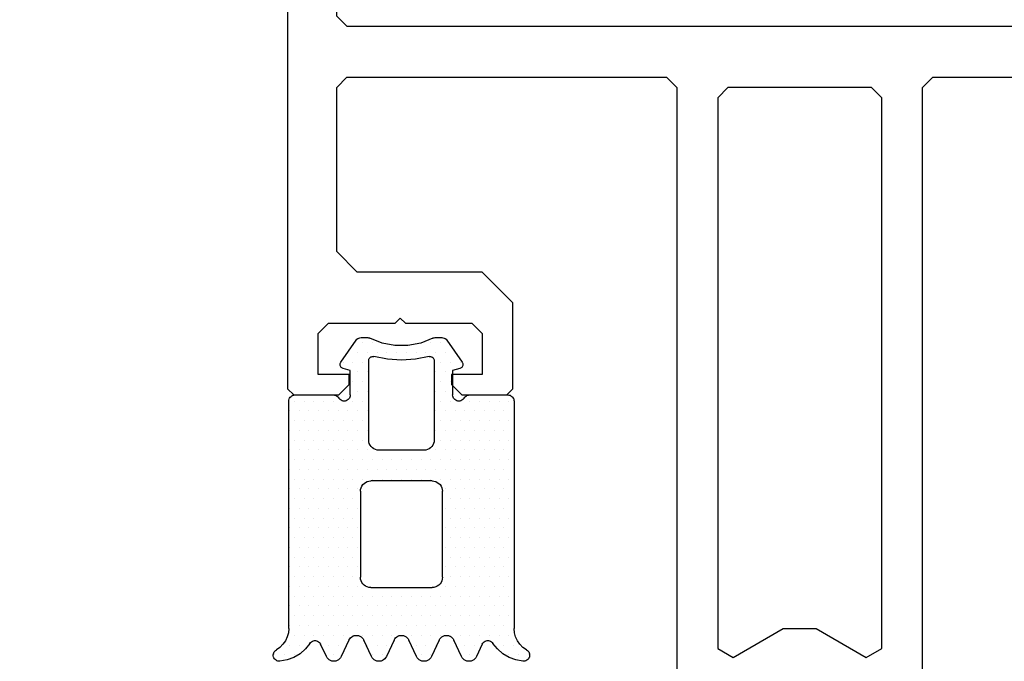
# Model space of a CAD drawing. Extents: x 4615668 to 9294084, y 5325188 to 10688993.
# Tile 15 of 256: x 4635299.16 to 4635303.97, y 5331399.43 to 5331402.56. Entities that reach past the tile are written whole.
import ezdxf

# ---------------------------------------------------------------- set-up
doc = ezdxf.new("R2010")
doc.units = 0
doc.header["$MEASUREMENT"] = 0
doc.layers.add('A_wymiary', color=152, linetype='Continuous', lineweight=5)
doc.layers.add('CrossSectionsGums', color=7, linetype='Continuous')
doc.layers.add('CrossSectionsProfils', color=7, linetype='Continuous')
doc.styles.add('wewn', font='arial.ttf', dxfattribs={"height": 12})
doc.dimstyles.new('Kopia 1do100 wew', dxfattribs={"dimscale": 0.5, "dimtxt": 8, "dimasz": 15, "dimexe": 20, "dimexo": 0, "dimgap": 5, "dimtad": 1, "dimdec": 0, "dimzin": 9, "dimtxsty": 'wewn', "dimblk": 'ARCHTICK', "dimcen": 3, "dimdle": 20, "dimclrd": 256, "dimclre": 256, "dimclrt": 256, "dimadec": 0, "dimazin": 2, "dimtfac": 1, "dimtdec": 0, "dimtix": 1, "dimtmove": 2, "dimatfit": 3, "dimldrblk": 'NONE', "dimfxl": 0, "dimtvp": 1, "dimtolj": 1, "dimtzin": 0, "dimlwd": 5, "dimlwe": 5, "dimarcsym": 0})

# ---------------------------------------------------------------- blocks, each defined once
blk = doc.blocks.new('K43_0482_X', base_point=(52.501, 1020))
at = {"layer": 'CrossSectionsProfils', "flags": 128}
for points in [[(46.8099, 1000), (48.51093, 1000), (49.00444, 1000.50401), (49.00444, 1001.50153), (48.00692, 1001.50153), (48.00692, 1003.49657), (48.51093, 1004.00058), (49.73945, 1004.00058), (52.51151, 1005.59661), (55.27306, 1004.00058), (56.51208, 1004.00058), (57.00559, 1003.49657), (57.00559, 1001.50153), (56.00807, 1001.50153), (56.00807, 1000.50401), (56.51208, 1000), (58.20261, 1000), (58.50712, 1000.30451), (58.50712, 1034.99717), (59.01113, 1035.50118), (74.59343, 1035.50118)], [(27.50003, 1104.498), (27.50003, 1020.29689), (27.80453, 1020.00288), (29.99907, 1020.00288), (30.50308, 1020.50689), (30.50308, 1021.0004), (29.00156, 1021.0004), (29.00156, 1023.00594), (29.50556, 1023.49945), (32.75013, 1023.49945), (33.00213, 1023.75145), (33.25414, 1023.49945), (36.4987, 1023.49945), (37.00271, 1023.00594), (37.00271, 1021.0004), (35.50118, 1021.0004), (35.50118, 1020.50689), (36.00519, 1020.00288), (38.19973, 1020.00288), (38.50424, 1020.29689), (38.50424, 1024.49697), (37.00271, 1025.9985), (30.90209, 1025.9985), (29.90457, 1027.00652), (29.90457, 1034.99717), (30.39808, 1035.50118), (46.01188, 1035.50118), (46.50539, 1034.99717), (46.50539, 1000.30451)], [(75.09744, 1101.00143), (74.59343, 1101.50544), (30.39808, 1101.50544), (29.89407, 1101.00143), (29.89407, 1038.50424), (30.39808, 1038.00023), (74.59343, 1038.00023), (75.09744, 1038.50424), (75.09744, 1101.00143)], [(49.00444, 1034.99717), (48.51093, 1034.50366), (48.51093, 1007.62315), (49.25644, 1007.18214), (51.70299, 1008.59966), (53.30952, 1008.59966), (55.75607, 1007.18214), (56.51208, 1007.62315), (56.51208, 1034.50366), (56.00807, 1034.99717), (49.00444, 1034.99717)]]:
    blk.add_lwpolyline(points, dxfattribs=at)
blk = doc.blocks.new('Hatch71798', base_point=(5314.212, 636.113))
at = {"layer": 'CrossSectionsGums', "color": 252, "true_color": 0x848484}
for p, q in [((6274.606, 648.794), (6274.606, 648.794)), ((6275.083, 648.794), (6275.083, 648.794)), ((6275.559, 648.794), (6275.559, 648.794)), ((6277.464, 648.794), (6277.464, 648.794)), ((6279.369, 648.794), (6279.369, 648.794)), ((6279.845, 648.794), (6279.845, 648.794)), ((6281.75, 648.794), (6281.75, 648.794)), ((6282.227, 648.794), (6282.227, 648.794)), ((6284.131, 648.794), (6284.131, 648.794)), ((6286.037, 648.794), (6286.037, 648.794)), ((6286.513, 648.794), (6286.513, 648.794)), ((6286.989, 648.794), (6286.989, 648.794)), ((6275.321, 648.318), (6275.321, 648.318)), ((6275.797, 648.318), (6275.797, 648.318)), ((6277.226, 648.318), (6277.226, 648.318)), ((6277.702, 648.318), (6277.702, 648.318)), ((6279.131, 648.318), (6279.131, 648.318)), ((6279.607, 648.318), (6279.607, 648.318)), ((6280.083, 648.318), (6280.083, 648.318)), ((6281.512, 648.318), (6281.512, 648.318)), ((6281.988, 648.318), (6281.988, 648.318)), ((6282.464, 648.318), (6282.464, 648.318)), ((6283.893, 648.318), (6283.893, 648.318)), ((6284.37, 648.318), (6284.37, 648.318)), ((6285.322, 648.318), (6285.322, 648.318)), ((6285.798, 648.318), (6285.798, 648.318)), ((6286.274, 648.318), (6286.274, 648.318)), ((6275.559, 647.841), (6275.559, 647.841)), ((6276.035, 647.841), (6276.035, 647.841)), ((6276.512, 647.841), (6276.512, 647.841)), ((6276.988, 647.841), (6276.988, 647.841)), ((6277.464, 647.841), (6277.464, 647.841)), ((6277.94, 647.841), (6277.94, 647.841)), ((6278.417, 647.841), (6278.417, 647.841)), ((6278.893, 647.841), (6278.893, 647.841)), ((6279.369, 647.841), (6279.369, 647.841)), ((6279.845, 647.841), (6279.845, 647.841)), ((6280.322, 647.841), (6280.322, 647.841)), ((6280.798, 647.841), (6280.798, 647.841)), ((6281.274, 647.841), (6281.274, 647.841)), ((6281.75, 647.841), (6281.75, 647.841)), ((6282.227, 647.841), (6282.227, 647.841)), ((6282.703, 647.841), (6282.703, 647.841)), ((6283.179, 647.841), (6283.179, 647.841)), ((6283.655, 647.841), (6283.655, 647.841)), ((6284.132, 647.841), (6284.132, 647.841)), ((6284.608, 647.841), (6284.608, 647.841)), ((6285.084, 647.841), (6285.084, 647.841)), ((6285.561, 647.841), (6285.561, 647.841)), ((6286.037, 647.841), (6286.037, 647.841)), ((6275.321, 647.365), (6275.321, 647.365)), ((6275.797, 647.365), (6275.797, 647.365)), ((6276.273, 647.365), (6276.273, 647.365)), ((6276.75, 647.365), (6276.75, 647.365)), ((6277.226, 647.365), (6277.226, 647.365)), ((6277.702, 647.365), (6277.702, 647.365)), ((6278.178, 647.365), (6278.178, 647.365)), ((6278.655, 647.365), (6278.655, 647.365)), ((6279.131, 647.365), (6279.131, 647.365)), ((6279.607, 647.365), (6279.607, 647.365)), ((6280.083, 647.365), (6280.083, 647.365)), ((6280.56, 647.365), (6280.56, 647.365)), ((6281.036, 647.365), (6281.036, 647.365)), ((6281.512, 647.365), (6281.512, 647.365)), ((6281.988, 647.365), (6281.988, 647.365)), ((6282.464, 647.365), (6282.464, 647.365)), ((6282.941, 647.365), (6282.941, 647.365)), ((6283.417, 647.365), (6283.417, 647.365)), ((6283.894, 647.365), (6283.894, 647.365)), ((6284.37, 647.365), (6284.37, 647.365)), ((6284.846, 647.365), (6284.846, 647.365)), ((6285.322, 647.365), (6285.322, 647.365)), ((6285.798, 647.365), (6285.798, 647.365)), ((6286.274, 647.365), (6286.274, 647.365)), ((6275.559, 646.889), (6275.559, 646.889)), ((6276.035, 646.889), (6276.035, 646.889)), ((6276.511, 646.889), (6276.511, 646.889)), ((6276.988, 646.889), (6276.988, 646.889)), ((6277.464, 646.889), (6277.464, 646.889)), ((6277.94, 646.889), (6277.94, 646.889)), ((6278.417, 646.889), (6278.417, 646.889)), ((6278.893, 646.889), (6278.893, 646.889)), ((6279.369, 646.889), (6279.369, 646.889)), ((6279.845, 646.889), (6279.845, 646.889)), ((6280.321, 646.889), (6280.321, 646.889)), ((6280.797, 646.889), (6280.797, 646.889)), ((6281.274, 646.889), (6281.274, 646.889)), ((6281.75, 646.889), (6281.75, 646.889)), ((6282.226, 646.889), (6282.226, 646.889)), ((6282.703, 646.889), (6282.703, 646.889)), ((6283.179, 646.889), (6283.179, 646.889)), ((6283.655, 646.889), (6283.655, 646.889)), ((6284.131, 646.889), (6284.131, 646.889)), ((6284.607, 646.889), (6284.607, 646.889)), ((6285.084, 646.889), (6285.084, 646.889)), ((6285.56, 646.889), (6285.56, 646.889)), ((6286.036, 646.889), (6286.036, 646.889)), ((6275.321, 646.413), (6275.321, 646.413)), ((6275.797, 646.413), (6275.797, 646.413)), ((6276.273, 646.413), (6276.273, 646.413)), ((6276.75, 646.413), (6276.75, 646.413)), ((6277.226, 646.413), (6277.226, 646.413)), ((6277.702, 646.413), (6277.702, 646.413)), ((6278.179, 646.413), (6278.179, 646.413)), ((6278.655, 646.413), (6278.655, 646.413)), ((6279.131, 646.413), (6279.131, 646.413)), ((6279.607, 646.413), (6279.607, 646.413)), ((6280.083, 646.413), (6280.083, 646.413)), ((6280.56, 646.413), (6280.56, 646.413)), ((6281.036, 646.413), (6281.036, 646.413)), ((6281.512, 646.413), (6281.512, 646.413)), ((6281.988, 646.413), (6281.988, 646.413)), ((6282.465, 646.413), (6282.465, 646.413)), ((6282.941, 646.413), (6282.941, 646.413)), ((6283.417, 646.413), (6283.417, 646.413)), ((6283.894, 646.413), (6283.894, 646.413)), ((6284.37, 646.413), (6284.37, 646.413)), ((6284.846, 646.413), (6284.846, 646.413)), ((6285.322, 646.413), (6285.322, 646.413)), ((6285.798, 646.413), (6285.798, 646.413)), ((6286.275, 646.413), (6286.275, 646.413)), ((6275.559, 645.936), (6275.559, 645.936)), ((6276.035, 645.936), (6276.035, 645.936)), ((6276.512, 645.936), (6276.512, 645.936)), ((6276.988, 645.936), (6276.988, 645.936)), ((6277.464, 645.936), (6277.464, 645.936)), ((6277.94, 645.936), (6277.94, 645.936)), ((6278.417, 645.936), (6278.417, 645.936)), ((6278.893, 645.936), (6278.893, 645.936)), ((6279.369, 645.936), (6279.369, 645.936)), ((6279.845, 645.936), (6279.845, 645.936)), ((6280.321, 645.936), (6280.321, 645.936)), ((6280.798, 645.936), (6280.798, 645.936)), ((6281.274, 645.936), (6281.274, 645.936)), ((6281.75, 645.936), (6281.75, 645.936)), ((6282.227, 645.936), (6282.227, 645.936)), ((6282.703, 645.936), (6282.703, 645.936)), ((6283.179, 645.936), (6283.179, 645.936)), ((6283.655, 645.936), (6283.655, 645.936)), ((6284.131, 645.936), (6284.131, 645.936)), ((6284.608, 645.936), (6284.608, 645.936)), ((6285.084, 645.936), (6285.084, 645.936)), ((6285.56, 645.936), (6285.56, 645.936)), ((6286.037, 645.936), (6286.037, 645.936)), ((6275.321, 645.46), (6275.321, 645.46)), ((6275.797, 645.46), (6275.797, 645.46)), ((6276.273, 645.46), (6276.273, 645.46)), ((6276.75, 645.46), (6276.75, 645.46)), ((6277.226, 645.46), (6277.226, 645.46)), ((6277.702, 645.46), (6277.702, 645.46)), ((6278.178, 645.46), (6278.178, 645.46)), ((6278.654, 645.46), (6278.654, 645.46)), ((6282.941, 645.46), (6282.941, 645.46)), ((6283.417, 645.46), (6283.417, 645.46)), ((6283.893, 645.46), (6283.893, 645.46)), ((6284.37, 645.46), (6284.37, 645.46)), ((6284.846, 645.46), (6284.846, 645.46)), ((6285.322, 645.46), (6285.322, 645.46)), ((6285.798, 645.46), (6285.798, 645.46)), ((6286.274, 645.46), (6286.274, 645.46)), ((6275.559, 644.984), (6275.559, 644.984)), ((6276.036, 644.984), (6276.036, 644.984)), ((6276.512, 644.984), (6276.512, 644.984)), ((6276.988, 644.984), (6276.988, 644.984)), ((6277.464, 644.984), (6277.464, 644.984)), ((6277.94, 644.984), (6277.94, 644.984)), ((6278.417, 644.984), (6278.417, 644.984)), ((6283.179, 644.984), (6283.179, 644.984)), ((6283.655, 644.984), (6283.655, 644.984)), ((6284.132, 644.984), (6284.132, 644.984)), ((6284.608, 644.984), (6284.608, 644.984)), ((6285.084, 644.984), (6285.084, 644.984)), ((6285.561, 644.984), (6285.561, 644.984)), ((6286.037, 644.984), (6286.037, 644.984)), ((6275.321, 644.508), (6275.321, 644.508)), ((6275.797, 644.508), (6275.797, 644.508)), ((6276.273, 644.508), (6276.273, 644.508)), ((6276.75, 644.508), (6276.75, 644.508)), ((6277.226, 644.508), (6277.226, 644.508)), ((6277.702, 644.508), (6277.702, 644.508)), ((6278.178, 644.508), (6278.178, 644.508)), ((6278.655, 644.508), (6278.655, 644.508)), ((6282.941, 644.508), (6282.941, 644.508)), ((6283.417, 644.508), (6283.417, 644.508)), ((6283.894, 644.508), (6283.894, 644.508)), ((6284.37, 644.508), (6284.37, 644.508)), ((6284.846, 644.508), (6284.846, 644.508)), ((6285.322, 644.508), (6285.322, 644.508)), ((6285.798, 644.508), (6285.798, 644.508)), ((6286.274, 644.508), (6286.274, 644.508)), ((6275.559, 644.031), (6275.559, 644.031)), ((6276.035, 644.031), (6276.035, 644.031)), ((6276.511, 644.031), (6276.511, 644.031)), ((6276.988, 644.031), (6276.988, 644.031)), ((6277.464, 644.031), (6277.464, 644.031)), ((6277.94, 644.031), (6277.94, 644.031)), ((6278.417, 644.031), (6278.417, 644.031)), ((6283.179, 644.031), (6283.179, 644.031)), ((6283.655, 644.031), (6283.655, 644.031)), ((6284.131, 644.031), (6284.131, 644.031)), ((6284.607, 644.031), (6284.607, 644.031)), ((6285.084, 644.031), (6285.084, 644.031)), ((6285.56, 644.031), (6285.56, 644.031)), ((6286.036, 644.031), (6286.036, 644.031)), ((6275.321, 643.555), (6275.321, 643.555)), ((6275.797, 643.555), (6275.797, 643.555)), ((6276.273, 643.555), (6276.273, 643.555)), ((6276.75, 643.555), (6276.75, 643.555)), ((6277.226, 643.555), (6277.226, 643.555)), ((6277.702, 643.555), (6277.702, 643.555)), ((6278.179, 643.555), (6278.179, 643.555)), ((6278.655, 643.555), (6278.655, 643.555)), ((6282.941, 643.555), (6282.941, 643.555)), ((6283.417, 643.555), (6283.417, 643.555)), ((6283.894, 643.555), (6283.894, 643.555)), ((6284.37, 643.555), (6284.37, 643.555)), ((6284.846, 643.555), (6284.846, 643.555)), ((6285.322, 643.555), (6285.322, 643.555)), ((6285.798, 643.555), (6285.798, 643.555)), ((6286.275, 643.555), (6286.275, 643.555)), ((6275.559, 643.079), (6275.559, 643.079)), ((6276.035, 643.079), (6276.035, 643.079)), ((6276.512, 643.079), (6276.512, 643.079)), ((6276.988, 643.079), (6276.988, 643.079)), ((6277.464, 643.079), (6277.464, 643.079)), ((6277.94, 643.079), (6277.94, 643.079)), ((6278.417, 643.079), (6278.417, 643.079)), ((6283.179, 643.079), (6283.179, 643.079)), ((6283.655, 643.079), (6283.655, 643.079)), ((6284.131, 643.079), (6284.131, 643.079)), ((6284.608, 643.079), (6284.608, 643.079)), ((6285.084, 643.079), (6285.084, 643.079)), ((6285.56, 643.079), (6285.56, 643.079)), ((6286.037, 643.079), (6286.037, 643.079)), ((6275.321, 642.603), (6275.321, 642.603)), ((6275.797, 642.603), (6275.797, 642.603)), ((6276.273, 642.603), (6276.273, 642.603)), ((6276.75, 642.603), (6276.75, 642.603)), ((6277.226, 642.603), (6277.226, 642.603)), ((6277.702, 642.603), (6277.702, 642.603)), ((6278.178, 642.603), (6278.178, 642.603)), ((6278.654, 642.603), (6278.654, 642.603)), ((6282.941, 642.603), (6282.941, 642.603)), ((6283.417, 642.603), (6283.417, 642.603)), ((6283.893, 642.603), (6283.893, 642.603)), ((6284.37, 642.603), (6284.37, 642.603)), ((6284.846, 642.603), (6284.846, 642.603)), ((6285.322, 642.603), (6285.322, 642.603)), ((6285.798, 642.603), (6285.798, 642.603)), ((6286.274, 642.603), (6286.274, 642.603)), ((6275.559, 642.126), (6275.559, 642.126)), ((6276.035, 642.126), (6276.035, 642.126)), ((6276.511, 642.126), (6276.511, 642.126)), ((6276.987, 642.126), (6276.987, 642.126)), ((6277.464, 642.126), (6277.464, 642.126)), ((6277.94, 642.126), (6277.94, 642.126)), ((6278.416, 642.126), (6278.416, 642.126)), ((6283.179, 642.126), (6283.179, 642.126)), ((6283.655, 642.126), (6283.655, 642.126)), ((6284.131, 642.126), (6284.131, 642.126)), ((6284.607, 642.126), (6284.607, 642.126)), ((6285.083, 642.126), (6285.083, 642.126)), ((6285.56, 642.126), (6285.56, 642.126)), ((6286.036, 642.126), (6286.036, 642.126)), ((6275.321, 641.65), (6275.321, 641.65)), ((6275.797, 641.65), (6275.797, 641.65)), ((6276.273, 641.65), (6276.273, 641.65)), ((6276.75, 641.65), (6276.75, 641.65)), ((6277.226, 641.65), (6277.226, 641.65)), ((6277.702, 641.65), (6277.702, 641.65)), ((6278.178, 641.65), (6278.178, 641.65)), ((6278.655, 641.65), (6278.655, 641.65)), ((6282.941, 641.65), (6282.941, 641.65)), ((6283.417, 641.65), (6283.417, 641.65)), ((6283.894, 641.65), (6283.894, 641.65)), ((6284.37, 641.65), (6284.37, 641.65)), ((6284.846, 641.65), (6284.846, 641.65)), ((6285.322, 641.65), (6285.322, 641.65)), ((6285.798, 641.65), (6285.798, 641.65)), ((6286.275, 641.65), (6286.275, 641.65)), ((6275.559, 641.174), (6275.559, 641.174)), ((6276.035, 641.174), (6276.035, 641.174)), ((6276.511, 641.174), (6276.511, 641.174)), ((6276.988, 641.174), (6276.988, 641.174)), ((6277.464, 641.174), (6277.464, 641.174)), ((6277.94, 641.174), (6277.94, 641.174)), ((6278.417, 641.174), (6278.417, 641.174)), ((6283.179, 641.174), (6283.179, 641.174)), ((6283.655, 641.174), (6283.655, 641.174)), ((6284.131, 641.174), (6284.131, 641.174)), ((6284.607, 641.174), (6284.607, 641.174)), ((6285.084, 641.174), (6285.084, 641.174)), ((6285.56, 641.174), (6285.56, 641.174)), ((6286.037, 641.174), (6286.037, 641.174)), ((6275.321, 640.698), (6275.321, 640.698)), ((6275.797, 640.698), (6275.797, 640.698)), ((6276.273, 640.698), (6276.273, 640.698)), ((6276.75, 640.698), (6276.75, 640.698)), ((6277.226, 640.698), (6277.226, 640.698)), ((6277.702, 640.698), (6277.702, 640.698)), ((6278.178, 640.698), (6278.178, 640.698)), ((6278.654, 640.698), (6278.654, 640.698)), ((6282.94, 640.698), (6282.94, 640.698)), ((6283.417, 640.698), (6283.417, 640.698)), ((6283.893, 640.698), (6283.893, 640.698)), ((6284.369, 640.698), (6284.369, 640.698)), ((6284.846, 640.698), (6284.846, 640.698)), ((6285.322, 640.698), (6285.322, 640.698)), ((6285.798, 640.698), (6285.798, 640.698)), ((6286.274, 640.698), (6286.274, 640.698)), ((6275.559, 640.221), (6275.559, 640.221)), ((6276.035, 640.221), (6276.035, 640.221)), ((6276.512, 640.221), (6276.512, 640.221)), ((6276.988, 640.221), (6276.988, 640.221)), ((6277.464, 640.221), (6277.464, 640.221)), ((6277.94, 640.221), (6277.94, 640.221)), ((6278.417, 640.221), (6278.417, 640.221)), ((6278.893, 640.221), (6278.893, 640.221)), ((6279.369, 640.221), (6279.369, 640.221)), ((6279.845, 640.221), (6279.845, 640.221)), ((6280.322, 640.221), (6280.322, 640.221)), ((6280.798, 640.221), (6280.798, 640.221)), ((6281.274, 640.221), (6281.274, 640.221)), ((6281.75, 640.221), (6281.75, 640.221)), ((6282.227, 640.221), (6282.227, 640.221)), ((6282.703, 640.221), (6282.703, 640.221)), ((6283.179, 640.221), (6283.179, 640.221)), ((6283.655, 640.221), (6283.655, 640.221)), ((6284.131, 640.221), (6284.131, 640.221)), ((6284.608, 640.221), (6284.608, 640.221)), ((6285.084, 640.221), (6285.084, 640.221)), ((6285.561, 640.221), (6285.561, 640.221)), ((6286.037, 640.221), (6286.037, 640.221)), ((6275.321, 639.745), (6275.321, 639.745)), ((6275.797, 639.745), (6275.797, 639.745)), ((6276.273, 639.745), (6276.273, 639.745)), ((6276.75, 639.745), (6276.75, 639.745)), ((6277.226, 639.745), (6277.226, 639.745)), ((6277.702, 639.745), (6277.702, 639.745)), ((6278.178, 639.745), (6278.178, 639.745)), ((6278.654, 639.745), (6278.654, 639.745)), ((6279.131, 639.745), (6279.131, 639.745)), ((6279.607, 639.745), (6279.607, 639.745)), ((6280.083, 639.745), (6280.083, 639.745)), ((6280.56, 639.745), (6280.56, 639.745)), ((6281.036, 639.745), (6281.036, 639.745)), ((6281.512, 639.745), (6281.512, 639.745)), ((6281.988, 639.745), (6281.988, 639.745)), ((6282.464, 639.745), (6282.464, 639.745)), ((6282.941, 639.745), (6282.941, 639.745)), ((6283.417, 639.745), (6283.417, 639.745)), ((6283.893, 639.745), (6283.893, 639.745)), ((6284.37, 639.745), (6284.37, 639.745)), ((6284.846, 639.745), (6284.846, 639.745)), ((6285.322, 639.745), (6285.322, 639.745)), ((6285.798, 639.745), (6285.798, 639.745)), ((6286.274, 639.745), (6286.274, 639.745)), ((6275.559, 639.269), (6275.559, 639.269)), ((6276.035, 639.269), (6276.035, 639.269)), ((6276.511, 639.269), (6276.511, 639.269)), ((6276.987, 639.269), (6276.987, 639.269)), ((6277.464, 639.269), (6277.464, 639.269)), ((6277.94, 639.269), (6277.94, 639.269)), ((6278.416, 639.269), (6278.416, 639.269)), ((6278.893, 639.269), (6278.893, 639.269)), ((6279.369, 639.269), (6279.369, 639.269)), ((6279.845, 639.269), (6279.845, 639.269)), ((6280.321, 639.269), (6280.321, 639.269)), ((6280.797, 639.269), (6280.797, 639.269)), ((6281.274, 639.269), (6281.274, 639.269)), ((6281.75, 639.269), (6281.75, 639.269)), ((6282.226, 639.269), (6282.226, 639.269)), ((6282.703, 639.269), (6282.703, 639.269)), ((6283.179, 639.269), (6283.179, 639.269)), ((6283.655, 639.269), (6283.655, 639.269)), ((6284.131, 639.269), (6284.131, 639.269)), ((6284.607, 639.269), (6284.607, 639.269)), ((6285.084, 639.269), (6285.084, 639.269)), ((6285.56, 639.269), (6285.56, 639.269)), ((6286.036, 639.269), (6286.036, 639.269)), ((6275.321, 638.793), (6275.321, 638.793)), ((6275.797, 638.793), (6275.797, 638.793)), ((6276.273, 638.793), (6276.273, 638.793)), ((6276.75, 638.793), (6276.75, 638.793)), ((6277.226, 638.793), (6277.226, 638.793)), ((6277.702, 638.793), (6277.702, 638.793)), ((6278.178, 638.793), (6278.178, 638.793)), ((6278.655, 638.793), (6278.655, 638.793)), ((6279.131, 638.793), (6279.131, 638.793)), ((6282.465, 638.793), (6282.465, 638.793)), ((6282.941, 638.793), (6282.941, 638.793)), ((6283.417, 638.793), (6283.417, 638.793)), ((6283.894, 638.793), (6283.894, 638.793)), ((6284.37, 638.793), (6284.37, 638.793)), ((6284.846, 638.793), (6284.846, 638.793)), ((6285.322, 638.793), (6285.322, 638.793)), ((6285.798, 638.793), (6285.798, 638.793)), ((6286.275, 638.793), (6286.275, 638.793)), ((6275.559, 638.316), (6275.559, 638.316)), ((6276.035, 638.316), (6276.035, 638.316)), ((6276.511, 638.316), (6276.511, 638.316)), ((6276.988, 638.316), (6276.988, 638.316)), ((6277.464, 638.316), (6277.464, 638.316)), ((6277.94, 638.316), (6277.94, 638.316)), ((6278.417, 638.316), (6278.417, 638.316)), ((6278.893, 638.316), (6278.893, 638.316)), ((6282.703, 638.316), (6282.703, 638.316)), ((6283.179, 638.316), (6283.179, 638.316)), ((6283.655, 638.316), (6283.655, 638.316)), ((6284.131, 638.316), (6284.131, 638.316)), ((6284.608, 638.316), (6284.608, 638.316)), ((6285.084, 638.316), (6285.084, 638.316)), ((6285.56, 638.316), (6285.56, 638.316)), ((6286.037, 638.316), (6286.037, 638.316)), ((6275.321, 637.84), (6275.321, 637.84)), ((6275.797, 637.84), (6275.797, 637.84)), ((6276.273, 637.84), (6276.273, 637.84)), ((6276.75, 637.84), (6276.75, 637.84)), ((6277.226, 637.84), (6277.226, 637.84)), ((6277.702, 637.84), (6277.702, 637.84)), ((6278.178, 637.84), (6278.178, 637.84)), ((6278.654, 637.84), (6278.654, 637.84)), ((6279.131, 637.84), (6279.131, 637.84)), ((6282.464, 637.84), (6282.464, 637.84)), ((6282.94, 637.84), (6282.94, 637.84)), ((6283.417, 637.84), (6283.417, 637.84)), ((6283.893, 637.84), (6283.893, 637.84)), ((6284.37, 637.84), (6284.37, 637.84)), ((6284.846, 637.84), (6284.846, 637.84)), ((6285.322, 637.84), (6285.322, 637.84)), ((6285.798, 637.84), (6285.798, 637.84)), ((6286.274, 637.84), (6286.274, 637.84)), ((6275.559, 637.364), (6275.559, 637.364)), ((6276.035, 637.364), (6276.035, 637.364)), ((6276.512, 637.364), (6276.512, 637.364)), ((6276.988, 637.364), (6276.988, 637.364)), ((6277.464, 637.364), (6277.464, 637.364)), ((6277.94, 637.364), (6277.94, 637.364)), ((6278.417, 637.364), (6278.417, 637.364)), ((6278.893, 637.364), (6278.893, 637.364)), ((6282.703, 637.364), (6282.703, 637.364)), ((6283.179, 637.364), (6283.179, 637.364)), ((6283.655, 637.364), (6283.655, 637.364)), ((6284.132, 637.364), (6284.132, 637.364)), ((6284.608, 637.364), (6284.608, 637.364)), ((6285.084, 637.364), (6285.084, 637.364)), ((6285.561, 637.364), (6285.561, 637.364)), ((6286.037, 637.364), (6286.037, 637.364)), ((6275.321, 636.888), (6275.321, 636.888)), ((6275.797, 636.888), (6275.797, 636.888)), ((6276.273, 636.888), (6276.273, 636.888)), ((6276.75, 636.888), (6276.75, 636.888)), ((6277.226, 636.888), (6277.226, 636.888)), ((6277.702, 636.888), (6277.702, 636.888)), ((6278.178, 636.888), (6278.178, 636.888)), ((6278.655, 636.888), (6278.655, 636.888)), ((6279.131, 636.888), (6279.131, 636.888)), ((6282.464, 636.888), (6282.464, 636.888)), ((6282.941, 636.888), (6282.941, 636.888)), ((6283.417, 636.888), (6283.417, 636.888)), ((6283.894, 636.888), (6283.894, 636.888)), ((6284.37, 636.888), (6284.37, 636.888)), ((6284.846, 636.888), (6284.846, 636.888)), ((6285.322, 636.888), (6285.322, 636.888)), ((6285.798, 636.888), (6285.798, 636.888)), ((6286.274, 636.888), (6286.274, 636.888)), ((6275.559, 636.411), (6275.559, 636.411)), ((6276.035, 636.411), (6276.035, 636.411)), ((6276.511, 636.411), (6276.511, 636.411)), ((6276.987, 636.411), (6276.987, 636.411)), ((6277.464, 636.411), (6277.464, 636.411)), ((6277.94, 636.411), (6277.94, 636.411)), ((6278.417, 636.411), (6278.417, 636.411)), ((6278.893, 636.411), (6278.893, 636.411)), ((6282.703, 636.411), (6282.703, 636.411)), ((6283.179, 636.411), (6283.179, 636.411)), ((6283.655, 636.411), (6283.655, 636.411)), ((6284.131, 636.411), (6284.131, 636.411)), ((6284.607, 636.411), (6284.607, 636.411)), ((6285.084, 636.411), (6285.084, 636.411)), ((6285.56, 636.411), (6285.56, 636.411)), ((6286.036, 636.411), (6286.036, 636.411)), ((6278.655, 635.935), (6278.655, 635.935)), ((6279.131, 635.935), (6279.131, 635.935)), ((6282.465, 635.935), (6282.465, 635.935)), ((6282.941, 635.935), (6282.941, 635.935)), ((6278.417, 635.459), (6278.417, 635.459)), ((6278.893, 635.459), (6278.893, 635.459)), ((6282.703, 635.459), (6282.703, 635.459)), ((6283.179, 635.459), (6283.179, 635.459)), ((6278.654, 634.983), (6278.654, 634.983)), ((6279.131, 634.983), (6279.131, 634.983)), ((6282.464, 634.983), (6282.464, 634.983)), ((6282.941, 634.983), (6282.941, 634.983)), ((6277.94, 634.506), (6277.94, 634.506)), ((6278.417, 634.506), (6278.417, 634.506)), ((6278.893, 634.506), (6278.893, 634.506)), ((6282.703, 634.506), (6282.703, 634.506)), ((6283.179, 634.506), (6283.179, 634.506)), ((6283.655, 634.506), (6283.655, 634.506)), ((6278.178, 634.03), (6278.178, 634.03)), ((6278.655, 634.03), (6278.655, 634.03)), ((6279.131, 634.03), (6279.131, 634.03)), ((6279.607, 634.03), (6279.607, 634.03)), ((6280.083, 634.03), (6280.083, 634.03)), ((6280.56, 634.03), (6280.56, 634.03)), ((6281.036, 634.03), (6281.036, 634.03)), ((6281.512, 634.03), (6281.512, 634.03)), ((6281.988, 634.03), (6281.988, 634.03)), ((6282.465, 634.03), (6282.465, 634.03)), ((6282.941, 634.03), (6282.941, 634.03)), ((6283.417, 634.03), (6283.417, 634.03)), ((6278.893, 633.554), (6278.893, 633.554)), ((6279.369, 633.554), (6279.369, 633.554)), ((6282.227, 633.554), (6282.227, 633.554)), ((6282.703, 633.554), (6282.703, 633.554))]:
    blk.add_line(p, q, dxfattribs=at)
blk = doc.blocks.new('120489', base_point=(6275.231, 636.113))
at = {"layer": 'CrossSectionsGums', "color": 1}
for p, q in [((6274.759, 649.104), (6274.711, 649.088)), ((6274.809, 649.112), (6274.759, 649.104)), ((6274.86, 649.112), (6274.809, 649.112)), ((6275.206, 649.047), (6274.86, 649.112)), ((6277.456, 649.112), (6277.388, 649.1)), ((6277.526, 649.112), (6277.456, 649.112)), ((6277.595, 649.1), (6277.526, 649.112)), ((6279.656, 649.112), (6279.588, 649.1)), ((6279.726, 649.112), (6279.656, 649.112)), ((6279.795, 649.1), (6279.726, 649.112)), ((6281.856, 649.112), (6281.788, 649.1)), ((6281.926, 649.112), (6281.856, 649.112)), ((6281.995, 649.1), (6281.926, 649.112)), ((6284.056, 649.112), (6283.988, 649.1)), ((6284.126, 649.112), (6284.056, 649.112)), ((6284.195, 649.1), (6284.126, 649.112)), ((6286.723, 649.112), (6286.376, 649.047)), ((6286.774, 649.112), (6286.723, 649.112)), ((6286.824, 649.104), (6286.774, 649.112)), ((6286.872, 649.088), (6286.824, 649.104)), ((6274.534, 648.854), (6274.531, 648.803)), ((6274.531, 648.803), (6274.537, 648.752)), ((6274.545, 648.904), (6274.534, 648.854)), ((6274.537, 648.752), (6274.552, 648.703)), ((6274.564, 648.951), (6274.545, 648.904)), ((6274.552, 648.703), (6274.574, 648.658)), ((6274.591, 648.994), (6274.564, 648.951)), ((6274.574, 648.658), (6274.604, 648.616)), ((6274.626, 649.032), (6274.591, 648.994)), ((6274.666, 649.064), (6274.626, 649.032)), ((6274.711, 649.088), (6274.666, 649.064)), ((6275.536, 648.922), (6275.206, 649.047)), ((6275.838, 648.741), (6275.536, 648.922)), ((6276.104, 648.51), (6275.838, 648.741)), ((6277.129, 648.882), (6276.846, 648.276)), ((6277.164, 648.943), (6277.129, 648.882)), ((6277.209, 648.996), (6277.164, 648.943)), ((6277.262, 649.041), (6277.209, 648.996)), ((6277.322, 649.076), (6277.262, 649.041)), ((6277.388, 649.1), (6277.322, 649.076)), ((6277.66, 649.076), (6277.595, 649.1)), ((6277.721, 649.041), (6277.66, 649.076)), ((6277.774, 648.996), (6277.721, 649.041)), ((6277.819, 648.942), (6277.774, 648.996)), ((6277.854, 648.882), (6277.819, 648.942)), ((6278.229, 648.078), (6277.854, 648.882)), ((6279.329, 648.882), (6278.954, 648.078)), ((6279.364, 648.942), (6279.329, 648.882)), ((6279.409, 648.996), (6279.364, 648.942)), ((6279.462, 649.041), (6279.409, 648.996)), ((6279.522, 649.076), (6279.462, 649.041)), ((6279.588, 649.1), (6279.522, 649.076)), ((6279.86, 649.076), (6279.795, 649.1)), ((6279.921, 649.041), (6279.86, 649.076)), ((6279.974, 648.996), (6279.921, 649.041)), ((6280.019, 648.943), (6279.974, 648.996)), ((6280.054, 648.882), (6280.019, 648.943)), ((6280.429, 648.078), (6280.054, 648.882)), ((6281.529, 648.882), (6281.154, 648.078)), ((6281.564, 648.943), (6281.529, 648.882)), ((6281.608, 648.996), (6281.564, 648.943)), ((6281.662, 649.041), (6281.608, 648.996)), ((6281.722, 649.076), (6281.662, 649.041)), ((6281.788, 649.1), (6281.722, 649.076)), ((6282.06, 649.076), (6281.995, 649.1)), ((6282.121, 649.041), (6282.06, 649.076)), ((6282.174, 648.996), (6282.121, 649.041)), ((6282.219, 648.943), (6282.174, 648.996)), ((6282.254, 648.882), (6282.219, 648.943)), ((6282.629, 648.078), (6282.254, 648.882)), ((6283.729, 648.882), (6283.354, 648.078)), ((6283.764, 648.943), (6283.729, 648.882)), ((6283.809, 648.996), (6283.764, 648.943)), ((6283.862, 649.041), (6283.809, 648.996)), ((6283.922, 649.076), (6283.862, 649.041)), ((6283.988, 649.1), (6283.922, 649.076)), ((6284.26, 649.076), (6284.195, 649.1)), ((6284.321, 649.041), (6284.26, 649.076)), ((6284.374, 648.996), (6284.321, 649.041)), ((6284.419, 648.943), (6284.374, 648.996)), ((6284.454, 648.882), (6284.419, 648.943)), ((6284.736, 648.276), (6284.454, 648.882)), ((6285.745, 648.741), (6285.479, 648.51)), ((6286.047, 648.922), (6285.745, 648.741)), ((6286.376, 649.047), (6286.047, 648.922)), ((6286.917, 649.064), (6286.872, 649.088)), ((6286.957, 649.032), (6286.917, 649.064)), ((6286.991, 648.994), (6286.957, 649.032)), ((6286.978, 648.617), (6287.008, 648.658)), ((6287.018, 648.951), (6286.991, 648.994)), ((6287.008, 648.658), (6287.031, 648.704)), ((6287.038, 648.904), (6287.018, 648.951)), ((6287.031, 648.704), (6287.046, 648.752)), ((6287.049, 648.854), (6287.038, 648.904)), ((6287.046, 648.752), (6287.052, 648.803)), ((6287.052, 648.803), (6287.049, 648.854)), ((6274.604, 648.616), (6274.641, 648.581)), ((6274.641, 648.581), (6274.683, 648.552)), ((6274.857, 648.432), (6274.683, 648.552)), ((6275.007, 648.284), (6274.857, 648.432)), ((6275.128, 648.112), (6275.007, 648.284)), ((6276.325, 648.236), (6276.104, 648.51)), ((6276.325, 648.236), (6276.358, 648.195)), ((6276.358, 648.195), (6276.398, 648.16)), ((6276.398, 648.16), (6276.444, 648.133)), ((6276.699, 648.13), (6276.745, 648.157)), ((6276.745, 648.157), (6276.786, 648.19)), ((6276.786, 648.19), (6276.82, 648.231)), ((6276.82, 648.231), (6276.846, 648.276)), ((6284.736, 648.276), (6284.763, 648.231)), ((6284.763, 648.231), (6284.797, 648.19)), ((6284.797, 648.19), (6284.837, 648.157)), ((6284.837, 648.157), (6284.883, 648.13)), ((6285.139, 648.133), (6285.184, 648.16)), ((6285.184, 648.16), (6285.224, 648.195)), ((6285.224, 648.195), (6285.257, 648.236)), ((6285.479, 648.51), (6285.257, 648.236)), ((6286.576, 648.284), (6286.455, 648.112)), ((6286.726, 648.433), (6286.576, 648.284)), ((6286.9, 648.552), (6286.726, 648.433)), ((6286.9, 648.552), (6286.942, 648.581)), ((6286.942, 648.581), (6286.978, 648.617)), ((6275.218, 647.922), (6275.128, 648.112)), ((6275.273, 647.718), (6275.218, 647.922)), ((6275.292, 647.508), (6275.273, 647.718)), ((6276.444, 648.133), (6276.493, 648.114)), ((6276.493, 648.114), (6276.545, 648.105)), ((6276.545, 648.105), (6276.598, 648.104)), ((6276.598, 648.104), (6276.65, 648.113)), ((6276.65, 648.113), (6276.699, 648.13)), ((6278.229, 648.078), (6278.264, 648.018)), ((6278.264, 648.018), (6278.309, 647.964)), ((6278.309, 647.964), (6278.362, 647.919)), ((6278.362, 647.919), (6278.422, 647.885)), ((6278.422, 647.885), (6278.488, 647.861)), ((6278.488, 647.861), (6278.556, 647.849)), ((6278.556, 647.849), (6278.626, 647.849)), ((6278.626, 647.849), (6278.695, 647.861)), ((6278.695, 647.861), (6278.76, 647.885)), ((6278.76, 647.885), (6278.821, 647.919)), ((6278.821, 647.919), (6278.874, 647.964)), ((6278.874, 647.964), (6278.919, 648.018)), ((6278.919, 648.018), (6278.954, 648.078)), ((6280.429, 648.078), (6280.463, 648.018)), ((6280.463, 648.018), (6280.508, 647.964)), ((6280.508, 647.964), (6280.562, 647.92)), ((6280.562, 647.92), (6280.622, 647.885)), ((6280.622, 647.885), (6280.688, 647.861)), ((6280.688, 647.861), (6280.756, 647.849)), ((6280.756, 647.849), (6280.826, 647.849)), ((6280.826, 647.849), (6280.895, 647.861)), ((6280.895, 647.861), (6280.96, 647.885)), ((6280.96, 647.885), (6281.021, 647.92)), ((6281.021, 647.92), (6281.074, 647.964)), ((6281.074, 647.964), (6281.119, 648.018)), ((6281.119, 648.018), (6281.154, 648.078)), ((6282.629, 648.078), (6282.664, 648.018)), ((6282.664, 648.018), (6282.709, 647.964)), ((6282.709, 647.964), (6282.762, 647.919)), ((6282.762, 647.919), (6282.822, 647.885)), ((6282.822, 647.885), (6282.888, 647.861)), ((6282.888, 647.861), (6282.956, 647.849)), ((6282.956, 647.849), (6283.026, 647.849)), ((6283.026, 647.849), (6283.095, 647.861)), ((6283.095, 647.861), (6283.16, 647.885)), ((6283.16, 647.885), (6283.221, 647.92)), ((6283.221, 647.92), (6283.274, 647.964)), ((6283.274, 647.964), (6283.319, 648.018)), ((6283.319, 648.018), (6283.354, 648.078)), ((6284.883, 648.13), (6284.933, 648.113)), ((6284.933, 648.113), (6284.985, 648.104)), ((6284.985, 648.104), (6285.038, 648.105)), ((6285.038, 648.105), (6285.09, 648.114)), ((6285.09, 648.114), (6285.139, 648.133)), ((6286.31, 647.718), (6286.292, 647.508)), ((6286.365, 647.922), (6286.31, 647.718)), ((6286.455, 648.112), (6286.365, 647.922)), ((6275.292, 647.508), (6275.292, 636.413)), ((6286.292, 636.413), (6286.292, 647.508)), ((6278.858, 645.263), (6278.822, 645.184)), ((6278.908, 645.335), (6278.858, 645.263)), ((6278.97, 645.396), (6278.908, 645.335)), ((6279.042, 645.446), (6278.97, 645.396)), ((6279.12, 645.483), (6279.042, 645.446)), ((6279.205, 645.506), (6279.12, 645.483)), ((6279.292, 645.513), (6279.205, 645.506)), ((6279.292, 645.513), (6282.292, 645.513)), ((6282.378, 645.506), (6282.292, 645.513)), ((6282.463, 645.483), (6282.378, 645.506)), ((6282.542, 645.446), (6282.463, 645.483)), ((6282.613, 645.396), (6282.542, 645.446)), ((6282.675, 645.335), (6282.613, 645.396)), ((6282.725, 645.263), (6282.675, 645.335)), ((6282.761, 645.184), (6282.725, 645.263)), ((6278.799, 645.1), (6278.792, 645.013)), ((6278.792, 640.813), (6278.792, 645.013)), ((6278.822, 645.184), (6278.799, 645.1)), ((6282.784, 645.1), (6282.761, 645.184)), ((6282.792, 645.013), (6282.784, 645.1)), ((6282.792, 645.013), (6282.792, 640.813)), ((6278.792, 640.813), (6278.799, 640.726)), ((6278.799, 640.726), (6278.822, 640.642)), ((6278.822, 640.642), (6278.858, 640.563)), ((6278.858, 640.563), (6278.908, 640.492)), ((6278.908, 640.492), (6278.97, 640.43)), ((6282.613, 640.43), (6282.675, 640.492)), ((6282.675, 640.492), (6282.725, 640.563)), ((6282.725, 640.563), (6282.761, 640.642)), ((6282.761, 640.642), (6282.784, 640.726)), ((6282.784, 640.726), (6282.792, 640.813)), ((6278.97, 640.43), (6279.042, 640.38)), ((6279.042, 640.38), (6279.12, 640.343)), ((6279.12, 640.343), (6279.205, 640.321)), ((6279.205, 640.321), (6279.292, 640.313)), ((6282.292, 640.313), (6279.292, 640.313)), ((6282.292, 640.313), (6282.378, 640.321)), ((6282.378, 640.321), (6282.463, 640.343)), ((6282.463, 640.343), (6282.542, 640.38)), ((6282.542, 640.38), (6282.613, 640.43)), ((6279.258, 638.563), (6279.222, 638.484)), ((6279.308, 638.635), (6279.258, 638.563)), ((6279.37, 638.696), (6279.308, 638.635)), ((6279.441, 638.746), (6279.37, 638.696)), ((6279.52, 638.783), (6279.441, 638.746)), ((6279.605, 638.806), (6279.52, 638.783)), ((6279.691, 638.813), (6279.605, 638.806)), ((6281.891, 638.813), (6279.691, 638.813)), ((6281.978, 638.806), (6281.891, 638.813)), ((6282.062, 638.783), (6281.978, 638.806)), ((6282.141, 638.746), (6282.062, 638.783)), ((6282.213, 638.696), (6282.141, 638.746)), ((6282.274, 638.635), (6282.213, 638.696)), ((6282.324, 638.563), (6282.274, 638.635)), ((6282.361, 638.484), (6282.324, 638.563)), ((6279.199, 638.4), (6279.191, 638.313)), ((6279.191, 638.313), (6279.191, 634.439)), ((6279.222, 638.484), (6279.199, 638.4)), ((6282.384, 638.4), (6282.361, 638.484)), ((6282.391, 638.313), (6282.384, 638.4)), ((6282.391, 634.439), (6282.391, 638.313)), ((6275.292, 636.413), (6275.296, 636.361)), ((6275.296, 636.361), (6275.31, 636.311)), ((6275.31, 636.311), (6275.332, 636.263)), ((6275.332, 636.263), (6275.362, 636.22)), ((6275.362, 636.22), (6275.399, 636.183)), ((6275.399, 636.183), (6275.441, 636.153)), ((6275.441, 636.153), (6275.489, 636.131)), ((6275.489, 636.131), (6275.539, 636.118)), ((6277.524, 636.118), (6277.574, 636.131)), ((6277.574, 636.131), (6277.622, 636.153)), ((6277.622, 636.153), (6277.664, 636.183)), ((6277.664, 636.183), (6277.701, 636.22)), ((6277.701, 636.22), (6277.731, 636.263)), ((6277.762, 636.306), (6277.732, 636.263)), ((6277.799, 636.343), (6277.762, 636.306)), ((6277.841, 636.373), (6277.799, 636.343)), ((6277.889, 636.395), (6277.841, 636.373)), ((6277.939, 636.409), (6277.889, 636.395)), ((6277.991, 636.413), (6277.939, 636.409)), ((6278.044, 636.409), (6277.991, 636.413)), ((6278.094, 636.395), (6278.044, 636.409)), ((6278.141, 636.373), (6278.094, 636.395)), ((6278.184, 636.343), (6278.141, 636.373)), ((6278.221, 636.306), (6278.184, 636.343)), ((6278.251, 636.263), (6278.221, 636.306)), ((6278.273, 636.216), (6278.251, 636.263)), ((6278.287, 636.165), (6278.273, 636.216)), ((6278.292, 636.113), (6278.287, 636.165)), ((6283.296, 636.165), (6283.292, 636.113)), ((6283.31, 636.216), (6283.296, 636.165)), ((6283.332, 636.263), (6283.31, 636.216)), ((6283.362, 636.306), (6283.332, 636.263)), ((6283.399, 636.343), (6283.362, 636.306)), ((6283.441, 636.373), (6283.399, 636.343)), ((6283.489, 636.395), (6283.441, 636.373)), ((6283.539, 636.409), (6283.489, 636.395)), ((6283.591, 636.413), (6283.539, 636.409)), ((6283.643, 636.409), (6283.591, 636.413)), ((6283.694, 636.395), (6283.643, 636.409)), ((6283.741, 636.373), (6283.694, 636.395)), ((6283.784, 636.343), (6283.741, 636.373)), ((6283.821, 636.306), (6283.784, 636.343)), ((6283.851, 636.263), (6283.821, 636.306)), ((6283.851, 636.263), (6283.881, 636.22)), ((6283.881, 636.22), (6283.918, 636.183)), ((6283.918, 636.183), (6283.961, 636.153)), ((6283.961, 636.153), (6284.008, 636.131)), ((6284.008, 636.131), (6284.059, 636.118)), ((6286.043, 636.118), (6286.094, 636.131)), ((6286.094, 636.131), (6286.141, 636.153)), ((6286.141, 636.153), (6286.184, 636.183)), ((6286.184, 636.183), (6286.221, 636.22)), ((6286.221, 636.22), (6286.251, 636.263)), ((6286.251, 636.263), (6286.273, 636.311)), ((6286.273, 636.311), (6286.287, 636.361)), ((6286.287, 636.361), (6286.292, 636.413)), ((6275.539, 636.118), (6275.591, 636.113)), ((6275.591, 636.113), (6277.472, 636.113)), ((6277.472, 636.113), (6277.524, 636.118)), ((6278.292, 636.113), (6278.292, 634.913)), ((6283.292, 634.913), (6283.292, 636.113)), ((6284.059, 636.118), (6284.111, 636.113)), ((6284.111, 636.113), (6285.991, 636.113)), ((6285.991, 636.113), (6286.043, 636.118)), ((6277.798, 634.677), (6277.792, 634.643)), ((6277.81, 634.71), (6277.798, 634.677)), ((6277.828, 634.74), (6277.81, 634.71)), ((6277.85, 634.767), (6277.828, 634.74)), ((6277.877, 634.789), (6277.85, 634.767)), ((6277.907, 634.807), (6277.877, 634.789)), ((6277.939, 634.819), (6277.907, 634.807)), ((6278.292, 634.913), (6277.939, 634.819)), ((6283.643, 634.819), (6283.292, 634.913)), ((6283.676, 634.807), (6283.643, 634.819)), ((6283.706, 634.79), (6283.676, 634.807)), ((6283.733, 634.767), (6283.706, 634.79)), ((6283.755, 634.741), (6283.733, 634.767)), ((6283.773, 634.71), (6283.755, 634.741)), ((6283.785, 634.678), (6283.773, 634.71)), ((6283.791, 634.643), (6283.785, 634.678)), ((6277.792, 634.643), (6277.792, 634.608)), ((6277.792, 634.608), (6277.798, 634.574)), ((6277.798, 634.574), (6277.81, 634.541)), ((6277.81, 634.541), (6277.828, 634.511)), ((6277.828, 634.511), (6278.577, 633.441)), ((6279.191, 634.439), (6279.195, 634.402)), ((6279.195, 634.402), (6279.205, 634.367)), ((6279.205, 634.367), (6279.221, 634.334)), ((6279.221, 634.334), (6279.242, 634.305)), ((6279.242, 634.305), (6279.269, 634.28)), ((6279.269, 634.28), (6279.3, 634.261)), ((6279.3, 634.261), (6279.333, 634.247)), ((6279.333, 634.247), (6279.369, 634.24)), ((6279.369, 634.24), (6279.405, 634.239)), ((6279.405, 634.239), (6279.441, 634.245)), ((6280.111, 634.373), (6279.441, 634.245)), ((6280.791, 634.416), (6280.111, 634.373)), ((6281.472, 634.373), (6280.791, 634.416)), ((6282.141, 634.245), (6281.472, 634.373)), ((6282.141, 634.245), (6282.177, 634.239)), ((6282.177, 634.239), (6282.213, 634.24)), ((6282.213, 634.24), (6282.249, 634.247)), ((6282.249, 634.247), (6282.283, 634.261)), ((6282.283, 634.261), (6282.314, 634.28)), ((6282.314, 634.28), (6282.34, 634.305)), ((6282.34, 634.305), (6282.362, 634.334)), ((6282.362, 634.334), (6282.378, 634.367)), ((6282.378, 634.367), (6282.388, 634.402)), ((6282.388, 634.402), (6282.391, 634.439)), ((6283.006, 633.441), (6283.755, 634.511)), ((6283.755, 634.511), (6283.773, 634.541)), ((6283.773, 634.541), (6283.785, 634.574)), ((6283.785, 634.574), (6283.791, 634.608)), ((6283.791, 634.608), (6283.791, 634.643)), ((6278.577, 633.441), (6278.614, 633.397)), ((6278.614, 633.397), (6278.659, 633.362)), ((6278.659, 633.362), (6278.71, 633.335)), ((6278.71, 633.335), (6278.765, 633.319)), ((6278.765, 633.319), (6278.822, 633.313)), ((6278.822, 633.313), (6279.118, 633.313)), ((6279.118, 633.313), (6279.153, 633.315)), ((6279.153, 633.315), (6279.188, 633.321)), ((6279.188, 633.321), (6279.221, 633.332)), ((6279.221, 633.332), (6279.253, 633.346)), ((6279.846, 633.579), (6279.253, 633.346)), ((6280.473, 633.698), (6279.846, 633.579)), ((6281.11, 633.698), (6280.473, 633.698)), ((6281.736, 633.579), (6281.11, 633.698)), ((6282.329, 633.346), (6281.736, 633.579)), ((6282.329, 633.346), (6282.361, 633.332)), ((6282.361, 633.332), (6282.395, 633.321)), ((6282.395, 633.321), (6282.43, 633.315)), ((6282.43, 633.315), (6282.465, 633.313)), ((6282.465, 633.313), (6282.76, 633.313)), ((6282.76, 633.313), (6282.817, 633.319)), ((6282.817, 633.319), (6282.873, 633.335)), ((6282.873, 633.335), (6282.923, 633.362)), ((6282.923, 633.362), (6282.968, 633.397)), ((6282.968, 633.397), (6283.006, 633.441))]:
    blk.add_line(p, q, dxfattribs=at)
at = {"layer": 'CrossSectionsGums'}
blk.add_blockref('Hatch71798', (5314.212, 636.113), dxfattribs=at)
blk = doc.blocks.new('_ArchTick')
at = {"color": 0, "linetype": 'ByBlock', "const_width": 0.15}
blk.add_lwpolyline([(-0.5, -0.5), (0.5, 0.5)], dxfattribs=at)
blk = doc.blocks.new('*D5552')
at = {"layer": 'A_wymiary', "lineweight": 5, "ltscale": 40}
for p, q in [((4635318.8379, 5331399.3253), (4635318.8379, 5331424.3253)), ((4635318.8379, 5331414.3253), (4635318.8379, 5331421.8253)), ((4635303.0161, 5331414.3253), (4635328.8379, 5331414.3253)), ((4635303.0161, 5331409.3253), (4635328.8379, 5331409.3253)), ((4635318.8379, 5331409.3253), (4635318.8379, 5331401.8253))]:
    blk.add_line(p, q, dxfattribs=at)
at = {"layer": 'Defpoints', "color": 0}
for p in [(4635303.0161, 5331414.3253), (4635318.8379, 5331414.3253), (4635303.0161, 5331409.3253)]:
    blk.add_point(p, dxfattribs=at)
at = {"layer": 'A_wymiary', "linetype": 'ByBlock', "lineweight": 5, "xscale": 7.5, "yscale": 7.5, "zscale": 7.5}
for p, rotation in [((4635318.8379, 5331414.3253), 270), ((4635318.8379, 5331409.3253), 90)]:
    blk.add_blockref('_ArchTick', p, dxfattribs=dict(at, rotation=rotation))
at = {"layer": 'A_wymiary', "ltscale": 40, "insert": (4635310.2356, 5331411.8253), "char_height": 12, "attachment_point": 5, "rotation": 90, "style": 'wewn'}
blk.add_mtext('\\A1;5', dxfattribs=at)
blk = doc.blocks.new('_None')
blk = doc.blocks.new('*D5553')
at = {"layer": 'A_wymiary', "lineweight": 5, "ltscale": 40}
for p, q in [((4635300.4677, 5331391.1035), (4635300.4677, 5331343.6035)), ((4635356.4665, 5331391.1035), (4635356.4665, 5331343.6035)), ((4635290.4677, 5331353.6035), (4635366.4665, 5331353.6035))]:
    blk.add_line(p, q, dxfattribs=at)
at = {"layer": 'Defpoints', "color": 0}
for p in [(4635300.4677, 5331405.9973), (4635356.4665, 5331405.9973), (4635356.4665, 5331353.6035)]:
    blk.add_point(p, dxfattribs=at)
at = {"layer": 'A_wymiary', "linetype": 'ByBlock', "lineweight": 5, "xscale": 7.5, "yscale": 7.5, "zscale": 7.5, "rotation": 180}
blk.add_blockref('_ArchTick', (4635300.4677, 5331353.6035), dxfattribs=at)
at = {"layer": 'A_wymiary', "linetype": 'ByBlock', "lineweight": 5, "xscale": 7.5, "yscale": 7.5, "zscale": 7.5}
blk.add_blockref('_ArchTick', (4635356.4665, 5331353.6035), dxfattribs=at)
at = {"layer": 'A_wymiary', "ltscale": 40, "insert": (4635328.4671, 5331362.2304), "char_height": 12, "attachment_point": 5, "style": 'wewn'}
blk.add_mtext('\\A1;56', dxfattribs=at)

msp = doc.modelspace()

# ---------------------------------------------------------------- block references
at = {"layer": 'CrossSectionsGums', "xscale": 0.1, "yscale": -0.1, "zscale": 0.1}
msp.add_blockref('120489', (4635300.4664, 5331400.7251), dxfattribs=at)
msp.add_blockref('120489', (4635300.4664, 5331400.7251), dxfattribs=at)
at = {"layer": 'CrossSectionsProfils', "xscale": 0.1, "yscale": 0.1, "zscale": 0.1}
msp.add_blockref('K43_0482_X', (4635302.9664, 5331400.7251), dxfattribs=at)
msp.add_blockref('K43_0482_X', (4635302.9664, 5331400.7251), dxfattribs=at)

# ---------------------------------------------------------------- dimensions: what is measured, and where the dimension line sits
at = {"layer": 'A_wymiary', "ltscale": 40}
dim = msp.add_linear_dim(base=(4635318.8379, 5331414.3253), p1=(4635303.0161, 5331409.3253), p2=(4635303.0161, 5331414.3253), angle=90, dimstyle='Kopia 1do100 wew', override={"dimtxsty": 'wewn', "dimldrblk": 'None'}, dxfattribs=at)
dim.commit()
dim.dimension.update_dxf_attribs({"geometry": '*D5552', "text_midpoint": (4635310.2356, 5331411.8253)})
dim = msp.add_linear_dim(base=(4635356.4665, 5331353.6035), p1=(4635300.4677, 5331405.9973), p2=(4635356.4665, 5331405.9973), dimstyle='Kopia 1do100 wew', override={"dimtxsty": 'wewn', "dimldrblk": 'None'}, dxfattribs=at)
dim.commit()
dim.dimension.update_dxf_attribs({"geometry": '*D5553', "text_midpoint": (4635328.4671, 5331362.2304)})

doc.saveas('drawing.dxf')
